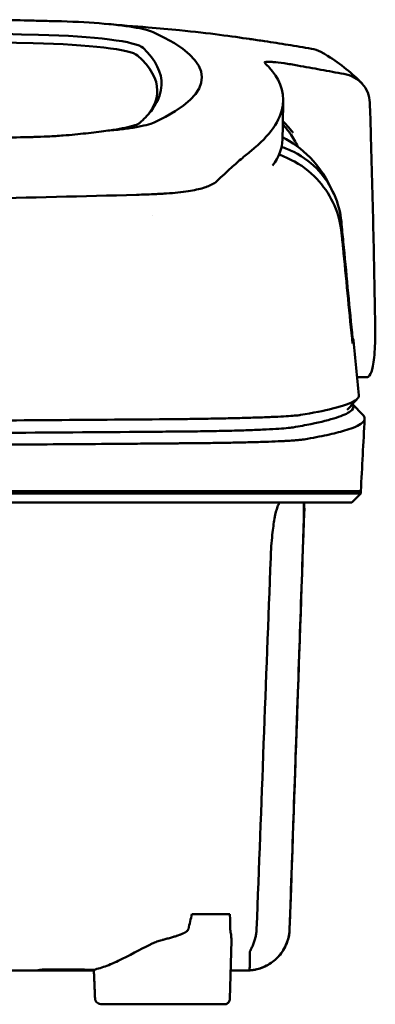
# Model space of a CAD drawing. Header units: millimetres. Extents: x 92 to 342, y 39 to 382.
# Tile 10 of 10: x 265 to 296, y 294 to 382. Entities that reach past the tile are written whole.
import ezdxf

# ---------------------------------------------------------------- set-up
doc = ezdxf.new("R2010")
doc.units = ezdxf.units.MM
doc.layers.add('Visible (ISO)', color=7, linetype='Continuous', lineweight=50)

msp = doc.modelspace()

# ---------------------------------------------------------------- linework, layer by layer
at = {"layer": 'Visible (ISO)'}
for p, q in [((276.775, 366.045), (276.765, 366.044)), ((295.55, 349.707), (294.67, 349.707)), ((294.26, 347.313), (295.197, 346.327)), ((216.931, 339.537), (278.575, 339.537)), ((278.664, 339.537), (278.575, 339.537)), ((278.664, 339.537), (289.629, 339.537)), ((289.653, 339.537), (289.629, 339.537)), ((289.653, 339.537), (295.003, 339.537)), ((295.003, 339.336), (294.198, 338.531)), ((295.003, 339.336), (295.003, 339.537)), ((289.941, 338.028), (289.965, 338.028)), ((279.937, 301.812), (283.326, 301.812)), ((283.326, 294.254), (283.456, 299.442)), ((266.66, 296.859), (266.659, 296.782)), ((271.197, 296.782), (266.659, 296.782)), ((282.855, 293.764), (271.916, 293.764))]:
    msp.add_line(p, q, dxfattribs=at)
for centre, major_axis, ratio, start_param, end_param in [((162.314, 327.514), (491.039, 0), 0.112496, 1.354332, 1.357413), ((265.398, 380.166), (11.395, 0.001), 0.116501, 0.614123, 1.36031), ((216.866, 355.84), (225.492, -0.002), 0.110939, 1.349997, 1.570873), ((265.214, 380.141), (11.62, 0.008), 0.117057, 0.249938, 0.614067), ((139.904, 376.463), (140.93, -0.029), 0.116446, 6.036732, 6.532603), ((216.844, 355.809), (227.223, 0), 0.106767, 1.353676, 1.570775), ((263.216, 378.253), (11.958, 0), 0.106769, 0.116759, 1.353619), ((263.609, 378.92), (12.06, 0.005), 0.112737, 0.11229, 1.349826), ((29.337, 376.267), (247.896, -0.399), 0.112494, 6.278818, 6.39844), ((30.584, 375.267), (246.265, 0), 0.106767, 0.000001, 0.119511), ((-40.14, 329.22), (328.583, 44.868), 0.123507, 0.082944, 0.095023), ((-1365.755, 335.516), (1662.18, -0.149), 0.85466, 0.02543, 0.027339), ((265.096, 372.784), (11.832, -0.02), 0.1161, 5.67706, 6.03839), ((32.407, 370.961), (255.609, 0), 0.112496, 6.200345, 6.281111), ((282.07, 367.232), (8, 0), 0.941628, 0.410478, 0.600203), ((274.974, 367.564), (7.019, -0.248), 0.209962, 5.741321, 5.773176), ((34.433, 352.936), (259.925, 0), 0.034069, 6.257756, 6.307803), ((160.781, 393.956), (131.694, -46.074), 0.097566, 6.101307, 6.105634), ((274.59, 345.685), (-15.81, -0.255), 0.013999, 4.418519, 4.469043), ((285.26, 345.264), (4.065, 0.085), 0.066213, 5.851345, 5.864487), ((277.248, 345.003), (8.723, 0.051), 0.01813, 4.865307, 4.874761), ((277.5, 345.114), (9.376, -0.134), 0.138927, 4.85562, 4.864897), ((285.805, 345.2), (4.539, -0.85), 0.14797, 5.883025, 5.89552), ((346.799, 338.783), (-100.955, -2891.748), 0.019629, 4.713161, 4.713335), ((30.49, 300.451), (258.164, 0.021), 0.00001, 6.282407, 6.282422), ((266.56, 296.782), (0.392, 0), 0.000189, 2.574212, 2.713359)]:
    msp.add_ellipse(centre, major_axis=major_axis, ratio=ratio, start_param=start_param, end_param=end_param, dxfattribs=at)
for points, knots in [([(262.154, 381.595), (263.096, 381.575), (264.034, 381.554), (265.418, 381.522), (265.609, 381.517), (266.301, 381.501)], [0, 0, 0, 0, 0.2875768, 0.2875768, 0.4241939, 0.4241939, 0.4241939, 0.4241939]), ([(285.07, 379.878), (283.622, 380.092), (281.468, 380.391), (277.919, 380.751), (276.979, 380.837), (276.036, 380.911)], [-1.440036, -1.440036, -1.440036, -1.440036, -0.642113, -0.642113, -0.360667, -0.360667, -0.360667, -0.360667]), ([(285.103, 379.873), (285.323, 379.841), (285.542, 379.809), (285.982, 379.745), (286.201, 379.714), (286.417, 379.684)], [-0.1345748, -0.1345748, -0.1345748, -0.1345748, -0.0679854, -0.0679854, -0.0000014, -0.0000014, -0.0000014, -0.0000014]), ([(286.417, 379.684), (286.418, 379.684), (286.418, 379.684), (286.419, 379.684), (286.42, 379.684), (286.42, 379.684)], [-0.0004547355, -0.0004547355, -0.0004547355, -0.0004547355, -0.000271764, -0.000271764, -0.0001436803, -0.0001436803, -0.0001436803, -0.0001436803]), ([(286.42, 379.684), (287.118, 379.577), (287.814, 379.466), (289.208, 379.238), (289.905, 379.121), (290.602, 379.002)], [-0.4238688, -0.4238688, -0.4238688, -0.4238688, -0.2121683, -0.2121683, -0.0000057, -0.0000057, -0.0000057, -0.0000057]), ([(291.654, 378.615), (291.579, 378.659), (291.503, 378.7), (291.165, 378.863), (290.887, 378.953), (290.602, 379.002)], [0.246521, 0.246521, 0.246521, 0.246521, 0.2758807, 0.2758807, 0.3733983, 0.3733983, 0.3733983, 0.3733983]), ([(286.413, 377.761), (286.387, 377.801), (286.439, 377.827), (286.684, 377.847), (286.876, 377.842), (287.124, 377.823)], [-0.2425146, -0.2425146, -0.2425146, -0.2425146, -0.1218064, -0.1218064, 0, 0, 0, 0]), ([(286.435, 377.736), (286.431, 377.74), (286.426, 377.744), (286.419, 377.753), (286.416, 377.757), (286.413, 377.761)], [-0.02379966, -0.02379966, -0.02379966, -0.02379966, -0.01189775, -0.01189775, 0, 0, 0, 0]), ([(287.202, 377.817), (287.471, 377.794), (287.795, 377.756), (288.348, 377.678), (288.548, 377.648), (288.953, 377.582), (289.158, 377.547), (289.365, 377.509)], [-0.2554395, -0.2554395, -0.2554395, -0.2554395, -0.1295137, -0.1295137, -0.0635227, -0.0635227, 0, 0, 0, 0]), ([(285.217, 369.9), (286.895, 371.255), (287.841, 372.609), (288.257, 375.323), (287.611, 376.447), (286.855, 377.296)], [-4.346663, -4.346663, -4.346663, -4.346663, -2.419846, -2.419846, -0.37687, -0.37687, -0.37687, -0.37687]), ([(293.5, 376.757), (292.811, 376.883), (292.121, 377.009), (290.744, 377.259), (290.056, 377.384), (289.368, 377.509)], [-0.4226271, -0.4226271, -0.4226271, -0.4226271, -0.2111495, -0.2111495, -0.0002764, -0.0002764, -0.0002764, -0.0002764]), ([(293.5, 376.757), (293.816, 376.7), (294.118, 376.593), (294.669, 376.296), (294.915, 376.106), (295.334, 375.65), (295.5, 375.383), (295.733, 374.813), (295.798, 374.506), (295.807, 374.199)], [0.0000001, 0.0000001, 0.0000001, 0.0000001, 0.0969079, 0.0969079, 0.1954042, 0.1954042, 0.2999147, 0.2999147, 0.4078288, 0.4078288, 0.4078288, 0.4078288]), ([(277.23, 375.746), (277.204, 375.12), (276.992, 374.495), (276.351, 373.494), (276.041, 373.118), (275.569, 372.649), (275.47, 372.555), (275.241, 372.347), (275.105, 372.231), (273.9, 371.918), (273.167, 371.791), (272.265, 371.68)], [-5.749402, -5.749402, -5.749402, -5.749402, -2.990939, -2.990939, -1.325537, -1.325537, -0.909235, -0.909235, -0.401118, -0.401118, -0.000028, -0.000028, -0.000028, -0.000028]), ([(288.047, 372.57), (288.174, 372.432), (288.303, 372.288), (288.524, 372.035), (288.615, 371.929), (288.857, 371.639), (288.967, 371.499), (288.978, 371.489)], [0.2220516, 0.2220516, 0.2220516, 0.2220516, 0.2910621, 0.2910621, 0.3393663, 0.3393663, 0.4191002, 0.4191002, 0.4191002, 0.4191002]), ([(272.265, 371.68), (271.724, 371.599), (271.129, 371.524), (269.853, 371.385), (269.175, 371.322), (268.465, 371.265)], [-0.4693062, -0.4693062, -0.4693062, -0.4693062, -0.2338119, -0.2338119, 0, 0, 0, 0]), ([(274.818, 371.984), (274.469, 371.927), (274.08, 371.872), (273.226, 371.77), (272.761, 371.723), (272.265, 371.68)], [0, 0, 0, 0, 0.1862934, 0.1862934, 0.373657, 0.373657, 0.373657, 0.373657]), ([(265.86, 371.132), (265.791, 371.13), (265.724, 371.128), (264.759, 371.105), (263.862, 371.083), (262.963, 371.061)], [-0.2961372, -0.2961372, -0.2961372, -0.2961372, -0.2753203, -0.2753203, 0, 0, 0, 0]), ([(268.465, 371.265), (268.244, 371.247), (268.021, 371.231), (267.548, 371.201), (267.324, 371.188), (267.118, 371.178)], [-0.50387247, -0.50387247, -0.50387247, -0.50387247, -0.45983504, -0.45983504, -0.4114315, -0.4114315, -0.4114315, -0.4114315]), ([(295.891, 371.487), (295.976, 368.645), (296.05, 365.801), (296.18, 360.116), (296.235, 357.272), (296.281, 354.429)], [0.000092, 0.000092, 0.000092, 0.000092, 0.998221, 0.998221, 1.99626, 1.99626, 1.99626, 1.99626]), ([(285.217, 369.9), (285.076, 369.787), (284.932, 369.668), (284.632, 369.418), (284.478, 369.287), (284.318, 369.153)], [0, 0, 0, 0, 0.2796752, 0.2796752, 0.5576135, 0.5576135, 0.5576135, 0.5576135]), ([(293.265, 363.552), (293.183, 364.406), (292.964, 365.242), (292.277, 366.792), (291.815, 367.499), (290.686, 368.736), (289.95, 369.336), (288.645, 369.989), (288.271, 370.134), (287.934, 370.242)], [0, 0, 0, 0, 0.2574331, 0.2574331, 0.513221, 0.513221, 0.7737087, 0.7737087, 0.8833633, 0.8833633, 0.8833633, 0.8833633]), ([(284.318, 369.153), (284, 368.883), (283.655, 368.574), (283.146, 368.112), (282.992, 367.972), (282.836, 367.829)], [0, 0, 0, 0, 0.5552811, 0.5552811, 0.7859676, 0.7859676, 0.7859676, 0.7859676]), ([(293.287, 362.566), (293.204, 363.409), (292.987, 364.239), (292.307, 365.802), (291.845, 366.527), (290.72, 367.812), (289.989, 368.443), (288.581, 369.223), (288.106, 369.416), (287.707, 369.55)], [-0.7071846, -0.7071846, -0.7071846, -0.7071846, -0.5257935, -0.5257935, -0.3432663, -0.3432663, -0.157236, -0.157236, -0.0552414, -0.0552414, -0.0552414, -0.0552414]), ([(281.85, 366.969), (281.915, 367.007), (281.975, 367.046), (282.082, 367.124), (282.13, 367.164), (282.172, 367.204)], [-0.1224987, -0.1224987, -0.1224987, -0.1224987, -0.0612768, -0.0612768, 0, 0, 0, 0]), ([(277.681, 366.097), (278.387, 366.141), (279.04, 366.209), (280.141, 366.38), (280.595, 366.479), (280.96, 366.592)], [-0.4625677, -0.4625677, -0.4625677, -0.4625677, -0.2330564, -0.2330564, -0.0223869, -0.0223869, -0.0223869, -0.0223869]), ([(281.85, 366.969), (281.748, 366.909), (281.633, 366.85), (281.374, 366.737), (281.23, 366.682), (281.074, 366.629)], [0, 0, 0, 0, 0.0956462, 0.0956462, 0.1913091, 0.1913091, 0.1913091, 0.1913091]), ([(217.176, 365.177), (226.861, 365.178), (236.54, 365.245), (255.868, 365.51), (265.498, 365.709), (275.002, 365.973)], [-5.838765, -5.838765, -5.838765, -5.838765, -2.931647, -2.931647, 0, 0, 0, 0]), ([(276.765, 366.044), (276.479, 366.029), (276.19, 366.015), (275.602, 365.992), (275.303, 365.982), (275.002, 365.973)], [0.0010258, 0.0010258, 0.0010258, 0.0010258, 0.0919929, 0.0919929, 0.1847322, 0.1847322, 0.1847322, 0.1847322]), ([(276.775, 366.045), (276.928, 366.053), (277.08, 366.061), (277.382, 366.078), (277.532, 366.087), (277.681, 366.097)], [-0.09692418, -0.09692418, -0.09692418, -0.09692418, -0.04843685, -0.04843685, 0, 0, 0, 0]), ([(294.22, 353.649), (293.958, 356.36), (293.697, 359.073), (293.435, 361.784), (293.379, 362.373), (293.322, 362.963), (293.265, 363.552)], [0.478961, 0.478961, 0.478961, 0.478961, 8.650914, 8.650914, 8.650914, 10.427613, 10.427613, 10.427613, 10.427613]), ([(294.215, 353.153), (293.948, 355.861), (293.682, 358.564), (293.415, 361.272), (293.372, 361.704), (293.329, 362.135), (293.287, 362.566)], [0.46186, 0.46186, 0.46186, 0.46186, 8.654063, 8.654063, 8.654063, 9.958979, 9.958979, 9.958979, 9.958979]), ([(296.281, 354.429), (296.292, 353.72), (296.287, 353.069), (296.232, 351.747), (296.172, 351.134), (296.004, 350.282), (295.906, 350.006), (295.729, 349.771), (295.663, 349.725), (295.579, 349.708), (295.564, 349.707), (295.55, 349.707)], [0.000001, 0.000001, 0.000001, 0.000001, 0.24889, 0.24889, 0.568691, 0.568691, 0.841683, 0.841683, 0.983465, 0.983465, 1.012053, 1.012053, 1.012053, 1.012053]), ([(294.273, 352.712), (294.272, 352.71), (294.269, 352.717), (294.262, 352.753), (294.258, 352.781), (294.248, 352.855), (294.242, 352.905), (294.233, 352.983), (294.229, 353.015), (294.222, 353.083), (294.219, 353.117), (294.215, 353.153)], [-0.06070109, -0.06070109, -0.06070109, -0.06070109, -0.04973489, -0.04973489, -0.03788451, -0.03788451, -0.02141751, -0.02141751, -0.01070474, -0.01070474, 0, 0, 0, 0]), ([(294.278, 353.155), (294.277, 353.157), (294.274, 353.168), (294.268, 353.212), (294.264, 353.243), (294.253, 353.331), (294.247, 353.384), (294.238, 353.466), (294.234, 353.502), (294.227, 353.574), (294.223, 353.612), (294.22, 353.649)], [0, 0, 0, 0, 0.01893043, 0.01893043, 0.03701692, 0.03701692, 0.05933152, 0.05933152, 0.07460682, 0.07460682, 0.08989797, 0.08989797, 0.08989797, 0.08989797]), ([(294.824, 348.097), (294.839, 347.942), (294.731, 347.786), (294.5, 347.632), (294.134, 347.388), (293.46, 347.144), (292.484, 346.902), (291.715, 346.712), (290.755, 346.523), (289.611, 346.336)], [51.780318, 51.780318, 51.780318, 51.780318, 65.647729, 65.647729, 65.647729, 87.530305, 87.530305, 87.530305, 104.770272, 104.770272, 104.770272, 104.770272]), ([(288.976, 345.232), (289.546, 345.329), (290.071, 345.427), (290.551, 345.524), (291.471, 345.712), (292.226, 345.901), (292.812, 346.09), (293.398, 346.279), (293.816, 346.469), (294.064, 346.658), (294.313, 346.848), (294.393, 347.039), (294.303, 347.229), (294.29, 347.255), (294.275, 347.282), (294.256, 347.308)], [0, 0, 0, 0, 0.00852217, 0.00852217, 0.00852217, 0.0248771, 0.0248771, 0.0248771, 0.04123203, 0.04123203, 0.04123203, 0.05758697, 0.05758697, 0.05758697, 0.05986236, 0.05986236, 0.05986236, 0.05986236]), ([(289.49, 346.317), (289.35, 346.298), (289.163, 346.279), (288.933, 346.261), (288.703, 346.243), (288.425, 346.224), (288.108, 346.207), (287.791, 346.189), (287.429, 346.171), (287.032, 346.155), (286.634, 346.138), (286.194, 346.122), (285.724, 346.106), (285.254, 346.091), (284.744, 346.076), (284.21, 346.062), (283.675, 346.049), (283.106, 346.036), (282.518, 346.024), (281.929, 346.012), (281.311, 346.001), (280.68, 345.991), (280.186, 345.984), (279.679, 345.977), (279.166, 345.97)], [0, 0, 0, 0, 1.921104, 1.921104, 1.921104, 3.842208, 3.842208, 3.842208, 5.763312, 5.763312, 5.763312, 7.684416, 7.684416, 7.684416, 9.60552, 9.60552, 9.60552, 11.526625, 11.526625, 11.526625, 13.447729, 13.447729, 13.447729, 14.949954, 14.949954, 14.949954, 14.949954]), ([(289.959, 344.158), (290.71, 344.287), (291.382, 344.416), (292.574, 344.676), (293.093, 344.806), (293.825, 345.025), (294.083, 345.112), (294.602, 345.317), (294.836, 345.434), (295.232, 345.709), (295.344, 345.865), (295.342, 346.124), (295.294, 346.226), (295.197, 346.327)], [-6.886177, -6.886177, -6.886177, -6.886177, -6.165652, -6.165652, -5.441648, -5.441648, -4.957438, -4.957438, -4.310444, -4.310444, -3.446201, -3.446201, -2.886006, -2.886006, -2.886006, -2.886006]), ([(278.396, 345.961), (271.289, 345.9), (264.079, 345.85), (256.846, 345.81), (249.613, 345.771), (242.304, 345.742), (235, 345.724), (228.991, 345.709), (222.956, 345.702), (216.932, 345.702)], [0, 0, 0, 0, 21.882576, 21.882576, 21.882576, 43.765152, 43.765152, 43.765152, 61.766885, 61.766885, 61.766885, 61.766885]), ([(278.659, 344.855), (278.693, 344.855), (278.726, 344.856), (278.759, 344.856), (278.828, 344.856), (278.896, 344.857), (278.964, 344.858), (279.033, 344.858), (279.101, 344.859), (279.169, 344.86), (279.341, 344.862), (279.514, 344.863), (279.684, 344.865), (279.854, 344.867), (280.025, 344.87), (280.193, 344.872), (280.528, 344.876), (280.863, 344.881), (281.187, 344.887), (281.836, 344.897), (282.47, 344.91), (283.064, 344.924), (283.659, 344.938), (284.23, 344.953), (284.756, 344.97), (285.282, 344.987), (285.777, 345.006), (286.222, 345.026), (286.668, 345.045), (287.075, 345.066), (287.429, 345.088), (287.783, 345.11), (288.092, 345.133), (288.346, 345.156), (288.601, 345.18), (288.805, 345.204), (288.954, 345.229)], [0, 0, 0, 0, 0.00010295, 0.00010295, 0.00010295, 0.00031548, 0.00031548, 0.00031548, 0.000528, 0.000528, 0.000528, 0.00106596, 0.00106596, 0.00106596, 0.00160392, 0.00160392, 0.00160392, 0.00267984, 0.00267984, 0.00267984, 0.00483168, 0.00483168, 0.00483168, 0.00698352, 0.00698352, 0.00698352, 0.00913536, 0.00913536, 0.00913536, 0.01128719, 0.01128719, 0.01128719, 0.01343903, 0.01343903, 0.01343903, 0.01559087, 0.01559087, 0.01559087, 0.01559087]), ([(216.931, 344.592), (221.33, 344.592), (225.732, 344.596), (230.124, 344.604), (235.564, 344.613), (241.006, 344.629), (246.417, 344.651), (251.828, 344.673), (257.23, 344.701), (262.591, 344.735), (267.093, 344.763), (271.582, 344.796), (276.037, 344.833), (276.885, 344.84), (277.732, 344.847), (278.578, 344.854)], [0, 0, 0, 0, 0.01320302, 0.01320302, 0.01320302, 0.02955506, 0.02955506, 0.02955506, 0.04590711, 0.04590711, 0.04590711, 0.05964326, 0.05964326, 0.05964326, 0.06225916, 0.06225916, 0.06225916, 0.06225916]), ([(216.931, 343.542), (218.881, 343.542), (220.831, 343.543), (224.732, 343.546), (226.683, 343.549), (232.537, 343.558), (236.438, 343.567), (242.927, 343.588), (245.52, 343.598), (250.696, 343.62), (253.279, 343.632), (257.788, 343.656), (259.716, 343.667), (264.526, 343.697), (267.402, 343.716), (271.699, 343.748), (273.128, 343.759), (275.267, 343.776), (275.979, 343.782), (277.045, 343.791), (277.4, 343.794), (277.933, 343.798), (278.11, 343.8), (278.376, 343.802), (278.465, 343.803), (278.661, 343.805), (278.751, 343.805), (278.82, 343.806)], [-4.030061, -4.030061, -4.030061, -4.030061, -3.653231, -3.653231, -3.275977, -3.275977, -2.520565, -2.520565, -2.016634, -2.016634, -1.51279, -1.51279, -1.135053, -1.135053, -0.568897, -0.568897, -0.286119, -0.286119, -0.144824, -0.144824, -0.074201, -0.074201, -0.038896, -0.038896, -0.021246, -0.021246, 0, 0, 0, 0]), ([(278.906, 343.807), (279.082, 343.808), (279.257, 343.809), (279.608, 343.812), (279.783, 343.813), (280.074, 343.816), (280.191, 343.817), (280.463, 343.819), (280.617, 343.821), (280.978, 343.825), (281.183, 343.827), (281.659, 343.833), (281.929, 343.837), (282.552, 343.846), (282.902, 343.852), (283.705, 343.867), (284.149, 343.876), (284.821, 343.892), (285.06, 343.898), (285.559, 343.911), (285.817, 343.919), (286.314, 343.934), (286.553, 343.943), (287.182, 343.966), (287.551, 343.981), (288.013, 344.003), (288.134, 344.01), (288.452, 344.027), (288.639, 344.038), (288.94, 344.058), (289.06, 344.066), (289.337, 344.088), (289.484, 344.101), (289.739, 344.128), (289.847, 344.141), (289.936, 344.155)], [-1.675078, -1.675078, -1.675078, -1.675078, -1.620697, -1.620697, -1.565777, -1.565777, -1.528877, -1.528877, -1.479343, -1.479343, -1.412749, -1.412749, -1.323055, -1.323055, -1.202102, -1.202102, -1.038984, -1.038984, -0.945175, -0.945175, -0.837697, -0.837697, -0.730315, -0.730315, -0.543129, -0.543129, -0.473441, -0.473441, -0.352446, -0.352446, -0.262698, -0.262698, -0.12999, -0.12999, 0, 0, 0, 0]), ([(295.003, 339.336), (295.003, 339.336), (294.975, 339.336), (294.826, 339.336), (294.659, 339.336), (294.145, 339.336), (293.775, 339.336), (293.064, 339.336), (292.791, 339.336), (292.168, 339.336), (291.814, 339.336), (291.018, 339.336), (290.573, 339.336), (289.954, 339.336), (289.691, 339.336), (289.485, 339.336), (289.412, 339.336), (289.205, 339.336), (289.059, 339.336), (288.81, 339.336), (288.721, 339.336), (288.476, 339.336), (288.313, 339.336), (287.955, 339.336), (287.759, 339.336), (287.379, 339.336), (287.198, 339.336), (286.738, 339.336), (286.45, 339.336), (285.929, 339.336), (285.704, 339.336), (285.244, 339.336), (285.009, 339.336), (284.618, 339.336), (284.467, 339.336), (284.121, 339.336), (283.926, 339.336), (283.469, 339.336), (283.204, 339.336), (282.763, 339.336), (282.589, 339.336), (282.021, 339.336), (281.617, 339.336), (279.875, 339.336), (279.149, 339.336), (274.786, 339.336), (272.284, 339.336), (267.42, 339.336), (265.058, 339.336), (258.259, 339.336), (253.806, 339.336), (247.38, 339.336), (245.419, 339.336), (241.62, 339.336), (239.783, 339.336), (236.217, 339.336), (234.488, 339.336), (226.276, 339.336), (219.781, 339.336), (210.846, 339.336), (208.406, 339.336), (201.697, 339.336), (197.432, 339.336), (191.582, 339.336), (189.988, 339.336), (185.611, 339.336), (182.831, 339.336), (175.895, 339.336), (171.748, 339.336), (163.488, 339.336), (159.376, 339.336), (155.288, 339.336)], [4.259276, 4.259276, 4.259276, 4.259276, 4.670353, 4.670353, 5.333093, 5.333093, 6.087544, 6.087544, 6.48643, 6.48643, 6.916955, 6.916955, 7.375465, 7.375465, 7.508459, 7.508459, 7.569769, 7.569769, 7.664913, 7.664913, 7.713725, 7.713725, 7.791614, 7.791614, 7.873119, 7.873119, 7.940289, 7.940289, 8.037054, 8.037054, 8.105988, 8.105988, 8.173685, 8.173685, 8.21539, 8.21539, 8.267249, 8.267249, 8.334795, 8.334795, 8.377608, 8.377608, 8.47358, 8.47358, 8.783476, 8.783476, 9.196774, 9.196774, 9.584439, 9.584439, 10.310287, 10.310287, 10.628298, 10.628298, 10.925673, 10.925673, 11.204895, 11.204895, 12.251527, 12.251527, 12.644845, 12.644845, 13.333545, 13.333545, 13.591652, 13.591652, 14.043256, 14.043256, 14.721038, 14.721038, 15.399535, 15.399535, 15.399535, 15.399535]), ([(294.198, 338.531), (294.198, 338.531), (294.188, 338.531), (294.166, 338.531), (294.081, 338.531), (293.826, 338.531), (293.403, 338.531), (292.98, 338.531), (292.387, 338.531), (291.628, 338.531), (291.249, 338.531), (290.827, 338.531), (290.363, 338.531), (290.132, 338.531), (289.889, 338.531), (289.637, 338.531), (289.511, 338.531), (289.382, 338.531), (289.251, 338.531), (289.185, 338.531), (289.118, 338.531), (289.051, 338.531), (289.018, 338.531), (288.984, 338.531), (288.95, 338.531), (288.934, 338.531), (288.917, 338.531), (288.9, 338.531), (288.891, 338.531), (288.883, 338.531), (288.874, 338.531), (288.87, 338.531), (288.865, 338.531), (288.861, 338.531), (288.857, 338.531), (288.853, 338.531), (288.848, 338.531), (288.846, 338.531), (288.843, 338.531), (288.841, 338.531), (288.835, 338.531), (288.83, 338.531), (288.824, 338.531), (288.818, 338.531), (288.812, 338.531), (288.806, 338.531), (288.795, 338.531), (288.782, 338.531), (288.77, 338.531), (288.745, 338.531), (288.719, 338.531), (288.691, 338.531), (288.647, 338.531), (288.599, 338.531), (288.548, 338.531), (288.497, 338.531), (288.442, 338.531), (288.384, 338.531), (288.269, 338.531), (288.139, 338.531), (287.998, 338.531), (287.716, 338.531), (287.38, 338.531), (287, 338.531), (286.62, 338.531), (286.188, 338.531), (285.72, 338.531), (285.251, 338.531), (284.734, 338.531), (284.188, 338.531), (283.641, 338.531), (283.052, 338.531), (282.441, 338.531), (281.83, 338.531), (281.182, 338.531), (280.52, 338.531), (280.189, 338.531), (279.849, 338.531), (279.509, 338.531), (279.338, 338.531), (279.165, 338.531), (278.993, 338.531), (278.82, 338.531), (278.645, 338.531), (278.471, 338.531), (278.376, 338.531), (278.281, 338.531), (278.187, 338.531), (277.98, 338.531), (277.774, 338.531), (277.567, 338.531), (277.219, 338.531), (276.87, 338.531), (276.521, 338.531), (276.172, 338.531), (275.823, 338.531), (275.474, 338.531), (274.885, 338.531), (274.295, 338.531), (273.705, 338.531), (273.115, 338.531), (272.524, 338.531), (271.933, 338.531), (270.75, 338.531), (269.566, 338.531), (268.38, 338.531), (265.712, 338.531), (263.029, 338.531), (260.345, 338.531), (257.661, 338.531), (254.964, 338.531), (252.266, 338.531), (246.871, 338.531), (241.441, 338.531), (236.009, 338.531), (233.293, 338.531), (230.568, 338.531), (227.847, 338.531), (225.126, 338.531), (222.397, 338.531), (219.674, 338.531), (218.06, 338.531), (216.446, 338.531), (214.832, 338.531), (211.201, 338.531), (207.567, 338.531), (203.94, 338.531), (198.5, 338.531), (193.057, 338.531), (187.646, 338.531), (182.234, 338.531), (176.832, 338.531), (171.471, 338.531), (166.11, 338.531), (160.769, 338.531), (155.481, 338.531)], [0.3330934, 0.3330934, 0.3330934, 0.3330934, 0.3372182, 0.3372182, 0.3372182, 0.3535986, 0.3535986, 0.3535986, 0.369979, 0.369979, 0.369979, 0.3781692, 0.3781692, 0.3781692, 0.3822643, 0.3822643, 0.3822643, 0.3843118, 0.3843118, 0.3843118, 0.3853356, 0.3853356, 0.3853356, 0.3858475, 0.3858475, 0.3858475, 0.3861034, 0.3861034, 0.3861034, 0.3862314, 0.3862314, 0.3862314, 0.3862954, 0.3862954, 0.3862954, 0.3863594, 0.3863594, 0.3863594, 0.3863968, 0.3863968, 0.3863968, 0.3864806, 0.3864806, 0.3864806, 0.3865644, 0.3865644, 0.3865644, 0.386732, 0.386732, 0.386732, 0.3870672, 0.3870672, 0.3870672, 0.3876065, 0.3876065, 0.3876065, 0.3881457, 0.3881457, 0.3881457, 0.3892243, 0.3892243, 0.3892243, 0.3913814, 0.3913814, 0.3913814, 0.3935385, 0.3935385, 0.3935385, 0.3956955, 0.3956955, 0.3956955, 0.3978526, 0.3978526, 0.3978526, 0.4000097, 0.4000097, 0.4000097, 0.4010883, 0.4010883, 0.4010883, 0.4016275, 0.4016275, 0.4016275, 0.4021668, 0.4021668, 0.4021668, 0.4024603, 0.4024603, 0.4024603, 0.4030994, 0.4030994, 0.4030994, 0.404178, 0.404178, 0.404178, 0.4052565, 0.4052565, 0.4052565, 0.4070765, 0.4070765, 0.4070765, 0.4088966, 0.4088966, 0.4088966, 0.4125367, 0.4125367, 0.4125367, 0.4207269, 0.4207269, 0.4207269, 0.4289171, 0.4289171, 0.4289171, 0.4452975, 0.4452975, 0.4452975, 0.4534877, 0.4534877, 0.4534877, 0.4616779, 0.4616779, 0.4616779, 0.4665313, 0.4665313, 0.4665313, 0.4774516, 0.4774516, 0.4774516, 0.493832, 0.493832, 0.493832, 0.5102124, 0.5102124, 0.5102124, 0.5265928, 0.5265928, 0.5265928, 0.5265928]), ([(286.962, 333.585), (286.976, 333.936), (286.994, 334.284), (287.043, 334.98), (287.073, 335.325), (287.164, 336.191), (287.232, 336.678), (287.389, 337.547), (287.479, 337.906), (287.621, 338.292), (287.673, 338.395), (287.762, 338.507), (287.801, 338.531), (287.838, 338.531)], [-0.7883901, -0.7883901, -0.7883901, -0.7883901, -0.6831553, -0.6831553, -0.5736049, -0.5736049, -0.3943504, -0.3943504, -0.1984717, -0.1984717, -0.0870001, -0.0870001, -0.000001, -0.000001, -0.000001, -0.000001]), ([(289.895, 338.531), (289.899, 338.531), (289.902, 338.525), (289.908, 338.502), (289.911, 338.483), (289.92, 338.394), (289.923, 338.291), (289.927, 337.902), (289.923, 337.542), (289.903, 336.675), (289.889, 336.192), (289.863, 335.33), (289.852, 334.984), (289.828, 334.286), (289.816, 333.936), (289.804, 333.585)], [-0.7832737, -0.7832737, -0.7832737, -0.7832737, -0.7415068, -0.7415068, -0.6969778, -0.6969778, -0.5858932, -0.5858932, -0.3917749, -0.3917749, -0.2149614, -0.2149614, -0.1053633, -0.1053633, -0.000001, -0.000001, -0.000001, -0.000001]), ([(285.71, 300.472), (285.919, 305.991), (286.128, 311.509), (286.545, 322.548), (286.754, 328.066), (286.962, 333.585)], [0.000009, 0.000009, 0.000009, 0.000009, 1.657189, 1.657189, 3.314368, 3.314368, 3.314368, 3.314368]), ([(289.804, 333.585), (289.68, 330.022), (289.556, 326.459), (289.432, 322.896), (289.302, 319.159), (289.172, 315.422), (289.042, 311.684), (288.912, 307.947), (288.782, 304.209), (288.651, 300.472)], [0, 0, 0, 0, 0.01069684, 0.01069684, 0.01069684, 0.02191762, 0.02191762, 0.02191762, 0.0331384, 0.0331384, 0.0331384, 0.0331384]), ([(279.633, 300.473), (279.619, 300.412), (279.571, 300.348), (279.487, 300.281), (279.445, 300.248), (279.394, 300.214), (279.334, 300.18), (279.322, 300.173), (279.309, 300.166), (279.297, 300.16), (279.277, 300.149), (279.257, 300.139), (279.236, 300.128), (279.219, 300.119), (279.201, 300.111), (279.182, 300.102), (279.173, 300.097), (279.163, 300.093), (279.153, 300.089), (279.149, 300.086), (279.144, 300.084), (279.139, 300.082), (279.134, 300.08), (279.127, 300.076), (279.124, 300.075), (279.047, 300.041), (278.958, 300.005), (278.858, 299.967), (278.826, 299.955), (278.793, 299.943), (278.759, 299.931), (278.74, 299.924), (278.72, 299.917), (278.7, 299.91), (278.672, 299.9), (278.643, 299.89), (278.614, 299.881), (278.599, 299.876), (278.584, 299.871), (278.569, 299.866), (278.562, 299.863), (278.554, 299.861), (278.546, 299.858), (278.543, 299.857), (278.539, 299.856), (278.535, 299.854), (278.531, 299.853), (278.526, 299.852), (278.523, 299.851), (278.426, 299.819), (278.32, 299.786), (278.208, 299.753), (278.091, 299.718), (277.967, 299.683), (277.834, 299.647), (277.715, 299.614), (277.59, 299.581), (277.457, 299.548), (277.408, 299.535), (277.358, 299.523), (277.307, 299.51), (277.288, 299.505), (277.268, 299.5), (277.248, 299.495)], [0, 0, 0, 0, 0.125, 0.125, 0.125, 0.1875, 0.1875, 0.1875, 0.1998288, 0.1998288, 0.1998288, 0.21875, 0.21875, 0.21875, 0.234375, 0.234375, 0.234375, 0.2421875, 0.2421875, 0.2421875, 0.2460937, 0.2460937, 0.2460937, 0.25, 0.25, 0.25, 0.375, 0.375, 0.375, 0.4147844, 0.4147844, 0.4147844, 0.4375, 0.4375, 0.4375, 0.46875, 0.46875, 0.46875, 0.484375, 0.484375, 0.484375, 0.4921875, 0.4921875, 0.4921875, 0.4960937, 0.4960937, 0.4960937, 0.5, 0.5, 0.5, 0.6458777, 0.6458777, 0.6458777, 0.796275, 0.796275, 0.796275, 0.9309052, 0.9309052, 0.9309052, 0.980657, 0.980657, 0.980657, 1, 1, 1, 1]), ([(288.654, 300.472), (288.64, 300.064), (288.558, 299.653), (288.271, 298.882), (288.059, 298.512), (287.536, 297.869), (287.217, 297.588), (286.516, 297.148), (286.124, 296.983), (285.523, 296.839), (285.319, 296.808), (285.063, 296.789), (285.011, 296.786), (284.92, 296.783), (284.881, 296.782), (284.84, 296.782), (284.838, 296.782), (284.836, 296.782), (284.835, 296.782), (284.834, 296.782), (284.834, 296.782), (284.834, 296.782), (284.834, 296.782), (284.833, 296.782), (284.833, 296.782), (284.833, 296.782)], [0, 0, 0, 0, 0.1224218, 0.1224218, 0.2469459, 0.2469459, 0.3711232, 0.3711232, 0.4952756, 0.4952756, 0.556692, 0.556692, 0.5723047, 0.5723047, 0.5840132, 0.5840132, 0.584562, 0.584562, 0.5847509, 0.5847509, 0.5848454, 0.5848454, 0.584869, 0.584869, 0.5848808, 0.5848808, 0.5848808, 0.5848808]), ([(288.651, 300.472), (288.639, 300.115), (288.615, 299.792), (288.218, 298.763), (287.975, 298.402), (287.412, 297.737), (287.057, 297.48), (286.409, 297.097), (286.009, 296.943), (285.591, 296.859)], [0.0000027, 0.0000027, 0.0000027, 0.0000027, 0.10692, 0.10692, 0.1946951, 0.1946951, 0.3250285, 0.3250285, 0.4961096, 0.4961096, 0.4961096, 0.4961096]), ([(285.71, 300.472), (285.708, 300.426), (285.703, 300.294), (285.664, 300), (285.643, 299.883), (285.616, 299.767)], [-0.08915392, -0.08915392, -0.08915392, -0.08915392, -0.03568655, -0.03568655, -0.000001, -0.000001, -0.000001, -0.000001]), ([(283.445, 299.816), (283.442, 299.857), (283.438, 299.899), (283.428, 299.984), (283.422, 300.026), (283.401, 300.169), (283.384, 300.265), (283.372, 300.341)], [0.000001, 0.000001, 0.000001, 0.000001, 0.0219224, 0.0219224, 0.04372691, 0.04372691, 0.09465012, 0.09465012, 0.09465012, 0.09465012]), ([(285.102, 298.437), (285.102, 298.444), (285.105, 298.456), (285.115, 298.481), (285.12, 298.493), (285.135, 298.526), (285.146, 298.549), (285.18, 298.617), (285.204, 298.666), (285.269, 298.797), (285.315, 298.893), (285.458, 299.225), (285.55, 299.478), (285.616, 299.767)], [-0.2117987, -0.2117987, -0.2117987, -0.2117987, -0.1955184, -0.1955184, -0.1846215, -0.1846215, -0.1669143, -0.1669143, -0.1369043, -0.1369043, -0.0889023, -0.0889023, -0.000001, -0.000001, -0.000001, -0.000001]), ([(271.194, 296.854), (271.564, 296.926), (271.952, 297.048), (272.799, 297.372), (273.258, 297.581), (274.746, 298.315), (275.683, 298.862), (276.398, 299.184)], [-0.43736, -0.43736, -0.43736, -0.43736, -0.3417448, -0.3417448, -0.235453, -0.235453, -0.000001, -0.000001, -0.000001, -0.000001]), ([(276.398, 299.184), (276.527, 299.242), (276.675, 299.306), (276.958, 299.412), (277.103, 299.459), (277.248, 299.495)], [-0.09143325, -0.09143325, -0.09143325, -0.09143325, -0.04551703, -0.04551703, 0, 0, 0, 0]), ([(285.087, 296.791), (285.087, 296.791), (285.087, 296.793), (285.087, 296.797), (285.087, 296.8), (285.087, 296.819), (285.088, 296.848), (285.089, 296.999), (285.09, 297.122), (285.094, 297.551), (285.097, 297.872), (285.102, 298.437)], [0.000001, 0.000001, 0.000001, 0.000001, 0.351998, 0.351998, 0.745219, 0.745219, 1.755431, 1.755431, 2.669013, 2.669013, 3.407397, 3.407397, 3.407397, 3.407397]), ([(266.203, 296.782), (264.177, 296.782), (262.146, 296.782), (260.112, 296.782), (259.925, 296.782), (259.739, 296.782), (259.552, 296.782), (257.704, 296.782), (255.852, 296.782), (253.994, 296.782), (251.948, 296.782), (249.9, 296.782), (247.849, 296.782), (246.824, 296.782), (245.798, 296.782), (244.771, 296.782), (244.302, 296.782), (243.832, 296.782), (243.363, 296.782), (242.806, 296.782), (242.248, 296.782), (241.69, 296.782), (239.535, 296.782), (237.376, 296.782), (235.22, 296.782), (232.503, 296.782), (229.779, 296.782), (227.057, 296.782), (225.848, 296.782), (224.638, 296.782), (223.427, 296.782), (222.822, 296.782), (222.217, 296.782), (221.612, 296.782), (221.007, 296.782), (220.401, 296.782), (219.796, 296.782), (219.437, 296.782), (219.079, 296.782), (218.72, 296.782), (218.361, 296.782), (218.003, 296.782), (217.644, 296.782), (217.406, 296.782), (217.169, 296.782), (216.931, 296.782)], [0, 0, 0, 0, 0.125, 0.125, 0.125, 0.1364517, 0.1364517, 0.1364517, 0.25, 0.25, 0.25, 0.375, 0.375, 0.375, 0.4375, 0.4375, 0.4375, 0.4660904, 0.4660904, 0.4660904, 0.5, 0.5, 0.5, 0.6308834, 0.6308834, 0.6308834, 0.7957727, 0.7957727, 0.7957727, 0.8690401, 0.8690401, 0.8690401, 0.9056613, 0.9056613, 0.9056613, 0.942271, 0.942271, 0.942271, 0.9639594, 0.9639594, 0.9639594, 0.9856424, 0.9856424, 0.9856424, 1, 1, 1, 1]), ([(266.782, 296.862), (266.766, 296.862), (266.699, 296.862), (266.538, 296.852), (266.482, 296.846), (266.39, 296.835), (266.336, 296.826), (266.259, 296.812), (266.219, 296.804), (266.175, 296.792), (266.166, 296.788), (266.17, 296.783), (266.182, 296.782), (266.203, 296.782)], [0.00000515, 0.00000515, 0.00000515, 0.00000515, 0.0050062, 0.0050062, 0.00908358, 0.00908358, 0.0150606, 0.0150606, 0.0189712, 0.0189712, 0.02166593, 0.02166593, 0.02436083, 0.02436083, 0.02436083, 0.02436083]), ([(266.229, 296.782), (266.357, 296.782), (266.458, 296.782), (266.603, 296.782), (266.646, 296.782), (266.659, 296.782)], [0.000002, 0.000002, 0.000002, 0.000002, 0.0803067, 0.0803067, 0.1606391, 0.1606391, 0.1606391, 0.1606391]), ([(266.782, 296.862), (267.516, 296.859), (268.254, 296.857), (269.722, 296.855), (270.46, 296.854), (271.194, 296.854)], [0.0000053, 0.0000053, 0.0000053, 0.0000053, 0.2257441, 0.2257441, 0.4515147, 0.4515147, 0.4515147, 0.4515147]), ([(284.833, 296.782), (284.833, 296.782), (284.833, 296.782), (284.833, 296.782), (284.833, 296.782), (284.766, 296.782), (284.632, 296.782), (284.571, 296.782), (284.497, 296.782), (284.409, 296.782), (284.302, 296.782), (284.175, 296.782), (284.028, 296.782), (283.846, 296.782), (283.633, 296.782), (283.39, 296.782)], [0.4998731, 0.4998731, 0.4998731, 0.4998731, 0.5, 0.5, 0.5, 0.625, 0.625, 0.625, 0.6813252, 0.6813252, 0.6813252, 0.75, 0.75, 0.75, 0.8347083, 0.8347083, 0.8347083, 0.8347083]), ([(285.087, 296.791), (285.087, 296.791), (285.087, 296.791), (285.087, 296.791), (285.087, 296.791), (285.088, 296.791), (285.088, 296.791), (285.09, 296.791), (285.093, 296.791), (285.108, 296.792), (285.13, 296.794), (285.183, 296.798), (285.208, 296.801), (285.276, 296.808), (285.323, 296.814), (285.408, 296.826), (285.445, 296.832), (285.518, 296.844), (285.554, 296.851), (285.591, 296.859)], [0.00000086, 0.00000086, 0.00000086, 0.00000086, 0.00087991, 0.00087991, 0.00188199, 0.00188199, 0.00384805, 0.00384805, 0.00956724, 0.00956724, 0.02772656, 0.02772656, 0.03977327, 0.03977327, 0.05676848, 0.05676848, 0.06845989, 0.06845989, 0.07958056, 0.07958056, 0.07958056, 0.07958056]), ([(271.916, 293.764), (271.846, 293.764), (271.775, 293.774), (271.637, 293.814), (271.57, 293.845), (271.455, 293.928), (271.405, 293.978), (271.347, 294.071), (271.331, 294.108), (271.308, 294.181), (271.302, 294.217), (271.301, 294.254)], [-0.0878045, -0.0878045, -0.0878045, -0.0878045, -0.06621311, -0.06621311, -0.04411788, -0.04411788, -0.02304772, -0.02304772, -0.01101055, -0.01101055, 0, 0, 0, 0]), ([(282.855, 293.764), (282.899, 293.764), (282.946, 293.771), (283.037, 293.8), (283.083, 293.823), (283.164, 293.884), (283.201, 293.921), (283.261, 294.006), (283.285, 294.054), (283.317, 294.151), (283.325, 294.201), (283.326, 294.25), (283.326, 294.252), (283.326, 294.254)], [0, 0, 0, 0, 0.2, 0.2, 0.397636, 0.397636, 0.591705, 0.591705, 0.791705, 0.791705, 0.991705, 0.991705, 1, 1, 1, 1])]:
    msp.add_open_spline(points, degree=3, knots=knots, dxfattribs=at)
for points in [[(272.257, 381.226), (273.567, 381.112), (274.816, 381.008), (276.036, 380.911)], [(285.07, 379.878), (285.081, 379.876), (285.092, 379.875), (285.103, 379.873)], [(291.654, 378.615), (291.783, 378.538), (291.911, 378.46), (292.038, 378.379)], [(287.124, 377.823), (287.149, 377.821), (287.176, 377.819), (287.202, 377.817)], [(292.038, 378.379), (293.237, 377.615), (294.266, 376.803), (295.112, 375.892)], [(276.849, 375.267), (276.849, 374.571), (276.59, 373.875), (276.073, 373.181)], [(288.083, 374.392), (288.06, 373.228), (288.037, 372.065), (288.016, 370.901)], [(288.04, 372.236), (288.261, 372.009), (288.474, 371.758), (288.672, 371.486)], [(267.118, 371.178), (266.627, 371.154), (266.237, 371.141), (265.86, 371.132)], [(288.02, 371.104), (289.711, 370.226), (291.364, 368.827), (292.608, 366.045)], [(282.836, 367.829), (282.611, 367.623), (282.387, 367.411), (282.172, 367.204)], [(276.451, 364.121), (276.451, 364.121), (276.451, 364.121), (276.451, 364.121)], [(294.166, 353.648), (294.184, 353.648), (294.202, 353.648), (294.22, 353.649)], [(294.356, 352.966), (294.512, 351.343), (294.668, 349.72), (294.825, 348.097)], [(294.696, 347.793), (294.392, 347.458), (294.087, 347.123), (293.783, 346.788)], [(295.343, 346.003), (295.229, 343.847), (295.116, 341.692), (295.003, 339.537)], [(289.965, 338.028), (289.528, 325.509), (289.091, 312.99), (288.654, 300.472)], [(279.633, 300.473), (279.734, 300.933), (279.835, 301.38), (279.937, 301.812)], [(283.326, 301.812), (283.341, 301.383), (283.352, 300.937), (283.36, 300.473)], [(283.372, 300.341), (283.365, 300.385), (283.361, 300.43), (283.36, 300.473)], [(283.445, 299.816), (283.455, 299.69), (283.459, 299.565), (283.456, 299.442)], [(284.833, 296.782), (284.829, 296.782), (284.829, 296.782), (284.821, 296.782)]]:
    msp.add_open_spline(points, degree=3, dxfattribs=at)
msp.add_rational_spline([(271.194, 296.854), (271.248, 295.542), (271.301, 294.254)], [1.00059769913, 1.00042998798, 1.00023531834], degree=2, dxfattribs=at)

doc.saveas('drawing.dxf')
